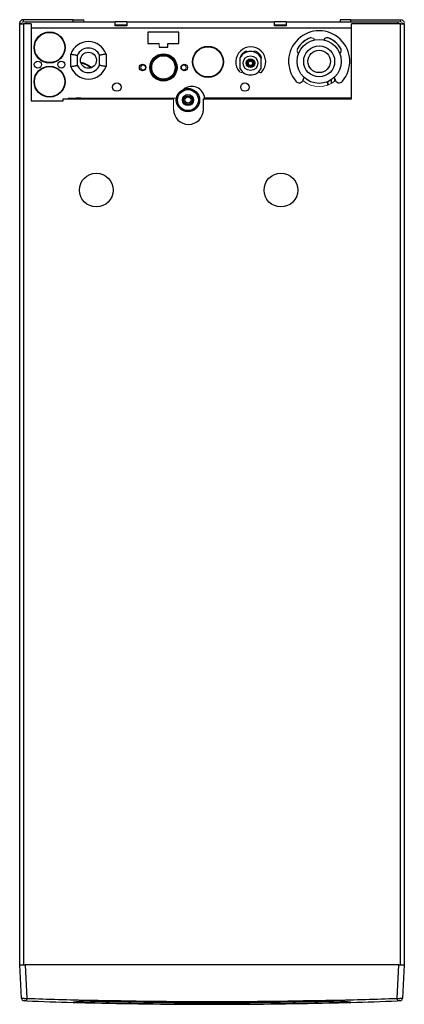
# Model space of a CAD drawing. Header units: millimetres. Extents: x -83 to 754, y -51 to 907.
# Tile 8 of 8: x -33 to 147, y 446 to 907. Entities that reach past the tile are written whole.
import ezdxf

# ---------------------------------------------------------------- set-up
doc = ezdxf.new("R2010")
doc.units = ezdxf.units.MM

msp = doc.modelspace()

# ---------------------------------------------------------------- linework, layer by layer
at = {"color": 144, "linetype": 'Continuous', "lineweight": 18}
for p, q in [((-32.99, 905.11), (-32.99, 904.85)), ((-31.99, 905.11), (-32.99, 905.11)), ((-31.99, 905.11), (-31.99, 904.85)), ((-30.07, 905.85), (-31.26, 905.85)), ((-2.99, 906.85), (-2.99, 905.85)), ((144.09, 905.85), (145.27, 905.85)), ((145.27, 905.85), (145.27, 906.85)), ((146.01, 905.11), (146.01, 904.85)), ((146.01, 905.11), (147.01, 905.11)), ((147.01, 905.11), (147.01, 904.85)), ((32.28, 895.65), (32.28, 893.95)), ((40.38, 870.15), (-10.37, 870.15)), ((-8.1, 870.15), (-6.85, 869.85)), ((39.01, 869.85), (39.01, 864.85)), ((116.9, 870.15), (118.15, 869.85)), ((0.08, 448.23), (0.08, 448.37)), ((113.93, 448.37), (113.94, 448.23)), ((63.19, 446.46), (63.19, 446.36)), ((63.62, 446.46), (64.16, 446.46)), ((65.1, 446.46), (65.5, 446.47)), ((65.5, 446.47), (65.5, 446.37)), ((69.93, 446.49), (70.47, 446.49)), ((70.05, 446.49), (70.05, 446.39)), ((71.55, 446.5), (71.87, 446.5)), ((76.38, 446.53), (76.92, 446.54))]:
    msp.add_line(p, q, dxfattribs=at)
at = {"color": 7, "linetype": 'Continuous', "lineweight": 25}
for p, q in [((-32.99, 464.85), (-32.99, 904.85)), ((-32.99, 904.85), (-31.26, 904.85)), ((-7.99, 906.85), (-31.26, 906.85)), ((-31.26, 905.85), (-31.26, 906.85)), ((-31.26, 904.85), (-31.26, 464.85)), ((-27.69, 904.85), (-31.26, 904.85)), ((-30.07, 905.85), (-30.07, 904.85)), ((-30.07, 905.85), (11.69, 905.85)), ((-27.69, 904.85), (-27.69, 868.85)), ((-7.99, 905.85), (-7.99, 906.85)), ((-7.99, 906.85), (-2.99, 906.85)), ((11.69, 903.93), (11.69, 905.85)), ((17.19, 905.85), (11.69, 905.85)), ((17.19, 904.25), (11.69, 904.25)), ((17.19, 903.93), (11.69, 903.93)), ((17.19, 905.85), (17.19, 903.93)), ((17.19, 905.85), (86.19, 905.85)), ((86.19, 903.93), (86.19, 905.85)), ((91.69, 905.85), (86.19, 905.85)), ((91.69, 904.25), (86.19, 904.25)), ((91.69, 903.93), (86.19, 903.93)), ((91.69, 905.85), (91.69, 903.93)), ((91.69, 905.85), (144.09, 905.85)), ((122.01, 906.85), (117.01, 906.85)), ((117.01, 906.85), (117.01, 905.85)), ((122.01, 905.85), (122.01, 906.85)), ((122.01, 906.85), (145.27, 906.85)), ((122.31, 869.85), (122.31, 904.85)), ((145.27, 904.85), (122.31, 904.85)), ((144.09, 904.85), (144.09, 905.85)), ((145.27, 464.85), (145.27, 904.85)), ((145.27, 904.85), (147.01, 904.85)), ((147.01, 904.85), (147.01, 464.85)), ((41.53, 900.95), (27.03, 900.95)), ((27.03, 900.95), (27.03, 895.65)), ((41.53, 895.65), (41.53, 900.95)), ((27.03, 895.65), (32.28, 895.65)), ((32.28, 893.95), (36.28, 893.95)), ((36.28, 895.65), (41.53, 895.65)), ((36.28, 893.95), (36.28, 895.65)), ((-9.07, 884.93), (-9.07, 890.76)), ((-6.07, 890.19), (-6.07, 885.5)), ((4.43, 885.5), (4.43, 890.19)), ((7.43, 890.76), (7.43, 884.93)), ((70.22, 883.81), (70.22, 889.19)), ((79.82, 889.19), (79.82, 883.81)), ((99.72, 878.75), (100.07, 879.87)), ((114.24, 879.87), (114.6, 878.75)), ((-27.69, 868.85), (-12.69, 868.85)), ((-12.69, 868.85), (-12.69, 869.85)), ((-12.69, 869.85), (39.01, 869.85)), ((-10.37, 870.15), (-10.37, 869.85)), ((53.01, 864.85), (53.01, 869.85)), ((53.01, 869.85), (122.31, 869.85)), ((122.31, 870.15), (53.56, 870.15)), ((-32.99, 464.85), (-30.5, 464.85)), ((-32.17, 449.19), (-32.99, 464.85)), ((-30.5, 464.85), (-29.67, 449.14)), ((144.51, 464.85), (-30.5, 464.85)), ((143.69, 449.14), (144.51, 464.85)), ((144.51, 464.85), (147.01, 464.85)), ((147.01, 464.85), (146.19, 449.19)), ((71.87, 446.5), (71.86, 446.35)), ((75.84, 446.35), (75.83, 446.53))]:
    msp.add_line(p, q, dxfattribs=at)
at = {"color": 8, "linetype": 'Continuous', "lineweight": 25}
for p, q in [((-27.69, 903.05), (122.31, 903.05)), ((-5.49, 870.08), (-6.54, 870.15)), ((-4.45, 870.15), (-5.49, 870.08)), ((119.51, 870.08), (118.46, 870.15)), ((120.55, 870.15), (119.51, 870.08))]:
    msp.add_line(p, q, dxfattribs=at)
at = {"color": 144, "linetype": 'Continuous', "lineweight": 18, "flags": 128}
for points in [[(110.92, 877.76), (111.08, 876.61), (111.15, 876.3)], [(-4.13, 869.85), (-3.33, 870.02), (-2.88, 870.15)], [(120.87, 869.85), (121.67, 870.02), (122.12, 870.15)]]:
    msp.add_lwpolyline(points, dxfattribs=at)
at = {"color": 8, "linetype": 'Continuous', "lineweight": 25, "flags": 128}
for points in [[(111.47, 876.42), (111.29, 877.48), (111.25, 877.9)], [(112.71, 878.67), (112.81, 877.17), (112.83, 877.06)], [(114.49, 878.16), (114.5, 878.69), (114.52, 878.98)]]:
    msp.add_lwpolyline(points, dxfattribs=at)
at = {"color": 7, "linetype": 'Continuous', "lineweight": 25}
for centre, radius in [((-18.99, 893.85), 7.25), ((-18.99, 893.85), 7.08), ((55.14, 887.13), 7.25), ((55.14, 887.13), 7.08), ((107.16, 887.35), 10.3), ((107.16, 887.35), 7.25), ((-0.82, 887.85), 3.75), ((34.28, 884.5), 6.35), ((34.28, 884.5), 6), ((34.28, 884.5), 5.5), ((75.02, 886.5), 3.45), ((107.16, 887.35), 5.25), ((-18.99, 877.85), 7.25), ((-24.49, 885.85), 1.65), ((-18.99, 877.85), 7.08), ((-13.49, 885.85), 1.65), ((24.53, 884.5), 1.5), ((44.03, 884.5), 1.5), ((75.02, 886.5), 2), ((75.02, 886.5), 1.5), ((75.02, 886.5), 1), ((12.43, 875.35), 2), ((72.43, 875.35), 2), ((45.76, 869.25), 5.45), ((45.76, 869.25), 4.9), ((45.76, 869.25), 2.6), ((45.76, 869.25), 2.05), ((45.76, 869.25), 1.45), ((2.86, 827.15), 7.9), ((89.26, 827.15), 7.9)]:
    msp.add_circle(centre, radius, dxfattribs=at)
at = {"color": 144, "linetype": 'Continuous', "lineweight": 18}
for centre, radius in [((24.78, 884.5), 1.1), ((43.78, 884.5), 1.11), ((2.86, 827.15), 7.9), ((89.26, 827.15), 7.9)]:
    msp.add_circle(centre, radius, dxfattribs=at)
at = {"color": 7, "linetype": 'Continuous', "lineweight": 25}
for centre, radius, start, end in [((-31.26, 905.11), 1.74, 90, 180), ((107.16, 887.35), 14.3, 319.4593, 220.5407), ((107.16, 887.35), 11.75, 109.16, 150.5973), ((107.16, 887.35), 11.8, 110.0883, 148.2243), ((110.96, 896.65), 1.8, 81.9228, 154.7319), ((107.16, 887.35), 11.75, 29.4027, 70.84), ((107.16, 887.35), 11.8, 31.7757, 69.9117), ((-0.82, 887.85), 8.75, 19.463, 160.537), ((-0.82, 887.85), 5.75, 24.0706, 155.9294), ((75.14, 887.13), 7, 318.3025, 221.6975), ((115.49, 892.51), 2, 310.6541, 31.7757), ((75.02, 886.5), 5.5, 29.2229, 150.7771), ((-0.82, 887.85), 8.75, 199.463, 340.537), ((-0.82, 887.85), 5.75, 204.0706, 335.9294), ((75.02, 886.5), 5.5, 209.2229, 330.7771), ((79.62, 883.14), 1, 217.4439, 318.3025), ((47.56, 869.62), 6.02, 4.9791, 128.5), ((97.81, 879.35), 2, 220.5407, 342.5), ((116.51, 879.35), 2, 197.5, 319.4593), ((46.01, 864.85), 7, 180, 0), ((-30.92, 449.26), 1.25, 183, 267.8407), ((-178.89, 454.4), 149.31, 357.5266, 357.9812), ((57.01, 2781.35), 2335, 267.87143, 268.40509), ((57.01, 2781.28), 2333.75, 267.87143, 268.60215), ((57.01, 2781.35), 2334.15, 268.60488, 271.39512), ((57.01, 2781.32), 2333.65, 268.60488, 271.39512), ((25.41, 446.52), 23.4, 176.9913, 178.8111), ((1.82, 447.01), 0.192, 356.891, 358.8594), ((88.61, 446.52), 23.4, 1.1889, 3.0087), ((112.2, 447.01), 0.192, 181.1406, 183.109), ((57.01, 2781.28), 2333.75, 271.39785, 272.12857), ((57.01, 2781.35), 2335, 271.59491, 272.12857), ((292.91, 454.4), 149.31, 182.0188, 182.4734), ((144.94, 449.26), 1.25, 272.1593, 357)]:
    msp.add_arc(centre, radius, start, end, dxfattribs=at)
at = {"color": 144, "linetype": 'Continuous', "lineweight": 18}
for centre, radius, start, end in [((-31.26, 905.11), 0.737, 90, 180), ((145.27, 905.11), 1.74, 0, 90), ((145.27, 905.11), 0.737, 0, 90), ((103.36, 896.65), 1.8, 25.2681, 98.0772), ((98.83, 892.51), 2, 148.2243, 229.3459), ((71.16, 889.23), 1, 152.1604, 199.9273), ((75.14, 887.13), 5.5, 115.6165, 152.1604), ((73.19, 891.19), 1, 44.4669, 115.6165), ((77.08, 891.19), 1, 64.3835, 139.0106), ((75.14, 887.13), 5.5, 27.8396, 64.3835), ((79.12, 889.23), 1, 314.5513, 27.8396), ((-5.49, 878.35), 8.61, 44.6147, 83.0229), ((70.66, 883.14), 1, 221.6975, 313.2475), ((107.16, 887.35), 11.75, 229.715, 310.285), ((-7.97, 447.65), 0.4, 268.4051, 278.9344), ((-0.92, 402.78), 45.6, 88.6049, 88.7387), ((-90.89, 450.47), 91.11, 358.3789, 358.6768), ((114.94, 402.78), 45.6, 91.2613, 91.3951), ((204.91, 450.47), 91.11, 181.3232, 181.6211), ((121.99, 447.65), 0.4, 261.0656, 271.5949), ((57.01, 2781.35), 2335, 269.64389, 269.70582), ((57.01, 2781.35), 2334.9, 270.20495, 270.28775)]:
    msp.add_arc(centre, radius, start, end, dxfattribs=at)
at = {"color": 8, "linetype": 'Continuous', "lineweight": 25}
msp.add_arc((-5.49, 878.35), 8.27, 45.6965, 81.9411, dxfattribs=at)
at = {"color": 7, "linetype": 'Continuous', "lineweight": 25}
for points, knots in [([(-9.07, 890.76), (-9.07, 890.76), (-9.05, 890.76), (-8.97, 890.75), (-8.92, 890.74), (-8.76, 890.71), (-8.67, 890.69), (-8.45, 890.65), (-8.32, 890.63), (-7.9, 890.56), (-7.57, 890.49), (-7.03, 890.39), (-6.84, 890.35), (-6.56, 890.29), (-6.46, 890.27), (-6.27, 890.23), (-6.17, 890.21), (-6.07, 890.19)], [0, 0, 0, 0, 0.125, 0.125, 0.25, 0.25, 0.375, 0.375, 0.5, 0.5, 0.75, 0.75, 0.875, 0.875, 0.9375, 0.9375, 1, 1, 1, 1]), ([(7.43, 890.76), (7.43, 890.76), (7.41, 890.76), (7.33, 890.75), (7.27, 890.74), (7.12, 890.71), (7.03, 890.69), (6.81, 890.65), (6.68, 890.63), (6.26, 890.56), (5.93, 890.49), (5.39, 890.39), (5.2, 890.35), (4.91, 890.29), (4.82, 890.27), (4.62, 890.23), (4.53, 890.21), (4.43, 890.19)], [0, 0, 0, 0, 0.125, 0.125, 0.25, 0.25, 0.375, 0.375, 0.5, 0.5, 0.75, 0.75, 0.875, 0.875, 0.9375, 0.9375, 1, 1, 1, 1]), ([(-9.07, 884.93), (-9.07, 884.93), (-9.05, 884.93), (-8.97, 884.95), (-8.92, 884.96), (-8.76, 884.98), (-8.67, 885), (-8.45, 885.04), (-8.32, 885.06), (-7.9, 885.14), (-7.57, 885.2), (-7.03, 885.3), (-6.84, 885.34), (-6.56, 885.4), (-6.46, 885.42), (-6.27, 885.46), (-6.17, 885.48), (-6.07, 885.5)], [0, 0, 0, 0, 0.125, 0.125, 0.25, 0.25, 0.375, 0.375, 0.5, 0.5, 0.75, 0.75, 0.875, 0.875, 0.9375, 0.9375, 1, 1, 1, 1]), ([(7.43, 884.93), (7.43, 884.93), (7.41, 884.93), (7.33, 884.95), (7.27, 884.96), (7.12, 884.98), (7.03, 885), (6.81, 885.04), (6.68, 885.06), (6.26, 885.14), (5.93, 885.2), (5.39, 885.3), (5.2, 885.34), (4.91, 885.4), (4.82, 885.42), (4.62, 885.46), (4.53, 885.48), (4.43, 885.5)], [0, 0, 0, 0, 0.125, 0.125, 0.25, 0.25, 0.375, 0.375, 0.5, 0.5, 0.75, 0.75, 0.875, 0.875, 0.9375, 0.9375, 1, 1, 1, 1]), ([(-32.17, 449.19), (-32.17, 449.19), (-32.15, 449.18), (-32.09, 449.18), (-32.04, 449.17), (-31.92, 449.16), (-31.84, 449.16), (-31.66, 449.16), (-31.55, 449.15), (-31.32, 449.15), (-31.2, 449.15), (-30.92, 449.14), (-30.78, 449.14), (-30.33, 449.14), (-30, 449.14), (-29.67, 449.14)], [0, 0, 0, 0, 0.125, 0.125, 0.25, 0.25, 0.375, 0.375, 0.5, 0.5, 0.625, 0.625, 0.75, 0.75, 1, 1, 1, 1]), ([(-29.72, 447.96), (-29.88, 447.97), (-30.05, 447.97), (-30.35, 447.98), (-30.49, 447.99), (-30.72, 448), (-30.81, 448), (-30.94, 448.01), (-30.97, 448.01), (-30.97, 448.01)], [0, 0, 0, 0, 0.25, 0.25, 0.5, 0.5, 0.75, 0.75, 1, 1, 1, 1]), ([(-7.98, 447.25), (-7.98, 447.25), (-7.94, 447.26), (-7.83, 447.29), (-7.76, 447.31), (-7.55, 447.36), (-7.39, 447.39), (-6.9, 447.5), (-6.56, 447.57), (-5.88, 447.7), (-5.53, 447.75), (-4.83, 447.86), (-4.48, 447.91), (-3.44, 448.03), (-2.74, 448.08), (-1.33, 448.15), (-0.63, 448.16), (0.07, 448.15)], [0, 0, 0, 0, 0.03125, 0.03125, 0.0625, 0.0625, 0.125, 0.125, 0.25, 0.25, 0.375, 0.375, 0.5, 0.5, 0.75, 0.75, 1, 1, 1, 1]), ([(2.01, 447), (1.35, 447.01), (0.7, 447.03), (-0.27, 447.05), (-0.59, 447.06), (-1.22, 447.08), (-1.83, 447.09), (-2.42, 447.11), (-2.99, 447.12), (-3.28, 447.13), (-4.1, 447.15), (-4.6, 447.16), (-5.29, 447.18), (-5.51, 447.19), (-5.93, 447.2), (-6.12, 447.2), (-6.66, 447.22), (-6.97, 447.23), (-7.35, 447.24), (-7.46, 447.24), (-7.65, 447.25), (-7.73, 447.25), (-7.92, 447.25), (-7.98, 447.25), (-7.98, 447.25)], [0, 0, 0, 0, 0.125, 0.125, 0.1875, 0.1875, 0.25, 0.3125, 0.3125, 0.375, 0.375, 0.5, 0.5, 0.5625, 0.5625, 0.625, 0.625, 0.75, 0.75, 0.8125, 0.8125, 0.875, 0.875, 1, 1, 1, 1]), ([(0.05, 447.79), (-0.63, 447.81), (-1.31, 447.81), (-2.67, 447.78), (-3.35, 447.74), (-4.71, 447.65), (-5.39, 447.59), (-6.4, 447.47), (-6.73, 447.43), (-7.22, 447.36), (-7.39, 447.34), (-7.62, 447.3), (-7.7, 447.29), (-7.8, 447.28), (-7.84, 447.27), (-7.89, 447.26), (-7.91, 447.26), (-7.91, 447.26)], [0, 0, 0, 0, 0.25, 0.25, 0.5, 0.5, 0.75, 0.75, 0.875, 0.875, 0.9375, 0.9375, 0.96875, 0.96875, 0.984375, 0.984375, 1, 1, 1, 1]), ([(-7.91, 447.26), (-7.91, 447.26), (-7.84, 447.26), (-7.66, 447.25), (-7.58, 447.25), (-7.39, 447.24), (-7.28, 447.24), (-6.9, 447.23), (-6.6, 447.22), (-5.88, 447.2), (-5.46, 447.19), (-4.55, 447.17), (-4.05, 447.16), (-3.24, 447.13), (-2.96, 447.13), (-2.39, 447.11), (-1.8, 447.1), (-1.19, 447.08), (-0.57, 447.07), (-0.26, 447.06), (0.71, 447.04), (1.35, 447.02), (2.01, 447)], [0, 0, 0, 0, 0.125, 0.125, 0.1875, 0.1875, 0.25, 0.25, 0.375, 0.375, 0.5, 0.5, 0.625, 0.625, 0.6875, 0.6875, 0.75, 0.8125, 0.8125, 0.875, 0.875, 1, 1, 1, 1]), ([(0.37, 447.89), (0.27, 447.89), (0.14, 447.89), (0.07, 447.89), (0.06, 447.89)], [0, 0, 0, 0, 0.778428, 1, 1, 1, 1]), ([(1.75, 447.85), (1.72, 447.85), (1.57, 447.86), (1.45, 447.86), (1.34, 447.86)], [0, 0, 0, 0, 0.195756, 1, 1, 1, 1]), ([(112.01, 447), (93.68, 446.57), (75.34, 446.35), (38.67, 446.35), (20.34, 446.57), (2.01, 447)], [0, 0, 0, 0, 0.5, 0.5, 1, 1, 1, 1]), ([(2.01, 447), (20.34, 446.57), (38.67, 446.36), (75.34, 446.36), (93.68, 446.57), (112.01, 447)], [0, 0, 0, 0, 0.5, 0.5, 1, 1, 1, 1]), ([(111.98, 447.75), (93.66, 447.32), (75.33, 447.1), (38.69, 447.1), (20.36, 447.32), (2.04, 447.75)], [0, 0, 0, 0, 0.5, 0.5, 1, 1, 1, 1]), ([(112.01, 447), (112.66, 447.02), (113.31, 447.04), (114.26, 447.06), (114.57, 447.07), (115.19, 447.08), (115.5, 447.09), (116.4, 447.11), (116.97, 447.13), (118.05, 447.15), (118.56, 447.17), (119.48, 447.19), (119.89, 447.2), (120.43, 447.22), (120.6, 447.22), (120.9, 447.23), (121.18, 447.24), (121.4, 447.24), (121.59, 447.25), (121.67, 447.25), (121.86, 447.26), (121.92, 447.26), (121.92, 447.26)], [0, 0, 0, 0, 0.125, 0.125, 0.1875, 0.1875, 0.25, 0.25, 0.375, 0.375, 0.5, 0.5, 0.625, 0.625, 0.6875, 0.6875, 0.75, 0.8125, 0.8125, 0.875, 0.875, 1, 1, 1, 1]), ([(122, 447.25), (122, 447.25), (121.93, 447.25), (121.74, 447.25), (121.66, 447.25), (121.47, 447.24), (121.25, 447.23), (120.97, 447.23), (120.66, 447.22), (120.49, 447.21), (119.94, 447.2), (119.53, 447.19), (118.61, 447.16), (118.09, 447.15), (117.01, 447.12), (116.44, 447.11), (115.53, 447.08), (115.22, 447.08), (114.59, 447.06), (114.27, 447.05), (113.32, 447.03), (112.67, 447.01), (112.01, 447)], [0, 0, 0, 0, 0.125, 0.125, 0.1875, 0.1875, 0.25, 0.3125, 0.3125, 0.375, 0.375, 0.5, 0.5, 0.625, 0.625, 0.75, 0.75, 0.8125, 0.8125, 0.875, 0.875, 1, 1, 1, 1]), ([(113.96, 447.89), (113.81, 447.89), (113.62, 447.88), (113.38, 447.88), (113.33, 447.88)], [0, 0, 0, 0, 0.7909381, 1, 1, 1, 1]), ([(113.94, 448.15), (114.65, 448.16), (115.35, 448.15), (116.75, 448.08), (117.45, 448.03), (118.5, 447.91), (118.85, 447.86), (119.55, 447.75), (119.9, 447.7), (120.58, 447.57), (120.92, 447.5), (121.4, 447.39), (121.57, 447.36), (121.78, 447.31), (121.85, 447.29), (121.96, 447.26), (122, 447.25), (122, 447.25)], [0, 0, 0, 0, 0.25, 0.25, 0.5, 0.5, 0.625, 0.625, 0.75, 0.75, 0.875, 0.875, 0.9375, 0.9375, 0.96875, 0.96875, 1, 1, 1, 1]), ([(121.92, 447.26), (121.92, 447.26), (121.91, 447.26), (121.85, 447.27), (121.82, 447.28), (121.72, 447.29), (121.64, 447.3), (121.41, 447.34), (121.24, 447.36), (120.75, 447.43), (120.41, 447.47), (119.41, 447.59), (118.73, 447.65), (117.37, 447.74), (116.69, 447.78), (115.33, 447.81), (114.64, 447.81), (113.96, 447.79)], [0, 0, 0, 0, 0.015625, 0.015625, 0.03125, 0.03125, 0.0625, 0.0625, 0.125, 0.125, 0.25, 0.25, 0.5, 0.5, 0.75, 0.75, 1, 1, 1, 1]), ([(143.69, 449.14), (143.85, 449.14), (144.02, 449.14), (144.33, 449.14), (144.49, 449.14), (144.79, 449.14), (144.94, 449.14), (145.21, 449.15), (145.34, 449.15), (145.57, 449.15), (145.67, 449.16), (145.86, 449.16), (145.93, 449.16), (146.12, 449.18), (146.19, 449.18), (146.19, 449.19)], [0, 0, 0, 0, 0.125, 0.125, 0.25, 0.25, 0.375, 0.375, 0.5, 0.5, 0.625, 0.625, 0.75, 0.75, 1, 1, 1, 1]), ([(144.99, 448.01), (144.99, 448.01), (144.95, 448.01), (144.83, 448), (144.73, 448), (144.56, 447.99), (144.5, 447.99), (144.36, 447.98), (144.29, 447.98), (144.06, 447.97), (143.9, 447.97), (143.73, 447.96)], [0, 0, 0, 0, 0.25, 0.25, 0.5, 0.5, 0.625, 0.625, 0.75, 0.75, 1, 1, 1, 1]), ([(71.89, 446.5), (71.89, 446.5), (71.89, 446.5), (72.15, 446.5), (72.59, 446.5), (73.19, 446.51), (73.86, 446.51), (74.53, 446.52), (75.12, 446.52), (75.56, 446.52), (75.81, 446.53), (75.8, 446.53), (75.8, 446.53)], [0, 0, 0, 0, 0.071875, 0.179248, 0.28662, 0.393993, 0.501365, 0.608738, 0.716111, 0.823485, 0.930858, 1, 1, 1, 1])]:
    msp.add_open_spline(points, degree=3, knots=knots, dxfattribs=at)
at = {"color": 144, "linetype": 'Continuous', "lineweight": 18}
for points, knots in [([(0.07, 448.15), (0.07, 448.05), (0.06, 447.96), (0.06, 447.83), (0.05, 447.79), (0.05, 447.79)], [0, 0, 0, 0, 0.5, 0.5, 1, 1, 1, 1]), ([(113.96, 447.79), (113.96, 447.79), (113.96, 447.83), (113.95, 447.96), (113.95, 448.05), (113.94, 448.15)], [0, 0, 0, 0, 0.5, 0.5, 1, 1, 1, 1]), ([(42.5, 446.4), (42.42, 446.4), (42.35, 446.4), (42.21, 446.4), (42.14, 446.4), (42.04, 446.4), (42.01, 446.4), (41.97, 446.4), (41.96, 446.4), (41.96, 446.4)], [0, 0, 0, 0, 0.25, 0.25, 0.5, 0.5, 0.75, 0.75, 1, 1, 1, 1]), ([(46.68, 446.37), (46.68, 446.37), (46.66, 446.37), (46.56, 446.37), (46.48, 446.37), (46.27, 446.37), (46.18, 446.38), (45.99, 446.38), (45.88, 446.38), (45.65, 446.38), (45.53, 446.38), (45.28, 446.38), (45.15, 446.38), (45.02, 446.38)], [0, 0, 0, 0, 0.25, 0.25, 0.5, 0.5, 0.625, 0.625, 0.75, 0.75, 0.875, 0.875, 1, 1, 1, 1]), ([(63.19, 446.46), (63.19, 446.46), (63.19, 446.46), (63.22, 446.46), (63.25, 446.46), (63.36, 446.46), (63.48, 446.46), (63.62, 446.46)], [0, 0, 0, 0, 0.25, 0.25, 0.5, 0.5, 1, 1, 1, 1]), ([(64.92, 446.46), (64.92, 446.46), (64.95, 446.46), (65.12, 446.46), (65.23, 446.46), (65.36, 446.47)], [0, 0, 0, 0, 0.5, 0.5, 1, 1, 1, 1]), ([(68.73, 446.48), (68.75, 446.48), (68.77, 446.48), (68.78, 446.48), (68.8, 446.48), (68.81, 446.48), (68.83, 446.48), (68.86, 446.48), (68.88, 446.48), (68.91, 446.48)], [0.0000011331, 0.0000011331, 0.0000011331, 0.0000011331, 0.0000498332, 0.0000498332, 0.0000498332, 0.0000996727, 0.0000996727, 0.0000996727, 0.0001759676, 0.0001759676, 0.0001759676, 0.0001759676]), ([(68.91, 446.48), (68.98, 446.48), (69.06, 446.48), (69.2, 446.48), (69.27, 446.48), (69.43, 446.48), (69.49, 446.48), (69.49, 446.48)], [0, 0, 0, 0, 0.25, 0.25, 0.5, 0.5, 1, 1, 1, 1]), ([(69.49, 446.48), (69.49, 446.48), (69.5, 446.48), (69.53, 446.48), (69.56, 446.48), (69.67, 446.48), (69.78, 446.49), (69.93, 446.49)], [0, 0, 0, 0, 0.25, 0.25, 0.5, 0.5, 1, 1, 1, 1]), ([(71.37, 446.49), (71.37, 446.49), (71.41, 446.49), (71.57, 446.5), (71.69, 446.5), (71.81, 446.5)], [0, 0, 0, 0, 0.5, 0.5, 1, 1, 1, 1]), ([(75.83, 446.53), (75.84, 446.53), (75.89, 446.53), (75.93, 446.53), (75.94, 446.53), (75.94, 446.53)], [0, 0, 0, 0, 0.106033, 0.645962, 1, 1, 1, 1]), ([(75.94, 446.53), (75.94, 446.53), (75.95, 446.53), (75.98, 446.53), (76.01, 446.53), (76.12, 446.53), (76.24, 446.53), (76.38, 446.53)], [0, 0, 0, 0, 0.25, 0.25, 0.5, 0.5, 1, 1, 1, 1])]:
    msp.add_open_spline(points, degree=3, knots=knots, dxfattribs=at)
at = {"color": 7, "linetype": 'Continuous', "lineweight": 25}
for points in [[(2.04, 447.75), (1.37, 447.76), (0.71, 447.78), (0.05, 447.79)], [(0.06, 447.89), (0.72, 447.88), (1.38, 447.86), (2.04, 447.85)], [(2.04, 447.85), (2.04, 447.85), (2.04, 447.85), (2.04, 447.85)], [(111.98, 447.85), (112.64, 447.86), (113.3, 447.88), (113.96, 447.89)], [(111.98, 447.85), (111.98, 447.85), (111.98, 447.85), (111.98, 447.85)], [(113.96, 447.79), (113.3, 447.78), (112.64, 447.76), (111.98, 447.75)]]:
    msp.add_open_spline(points, degree=3, dxfattribs=at)
at = {"color": 144, "linetype": 'Continuous', "lineweight": 18}
for points in [[(0.18, 447.89), (0.14, 447.89), (0.1, 447.89), (0.06, 447.89)], [(0.08, 448.23), (0.08, 448.2), (0.07, 448.17), (0.07, 448.15)], [(113.94, 448.23), (113.94, 448.2), (113.94, 448.17), (113.94, 448.15)], [(64.16, 446.46), (64.27, 446.46), (64.33, 446.46), (64.33, 446.46)], [(70.47, 446.49), (70.58, 446.49), (70.64, 446.49), (70.64, 446.49)], [(76.92, 446.54), (77.03, 446.54), (77.09, 446.54), (77.09, 446.54)]]:
    msp.add_open_spline(points, degree=3, dxfattribs=at)

doc.saveas('drawing.dxf')
